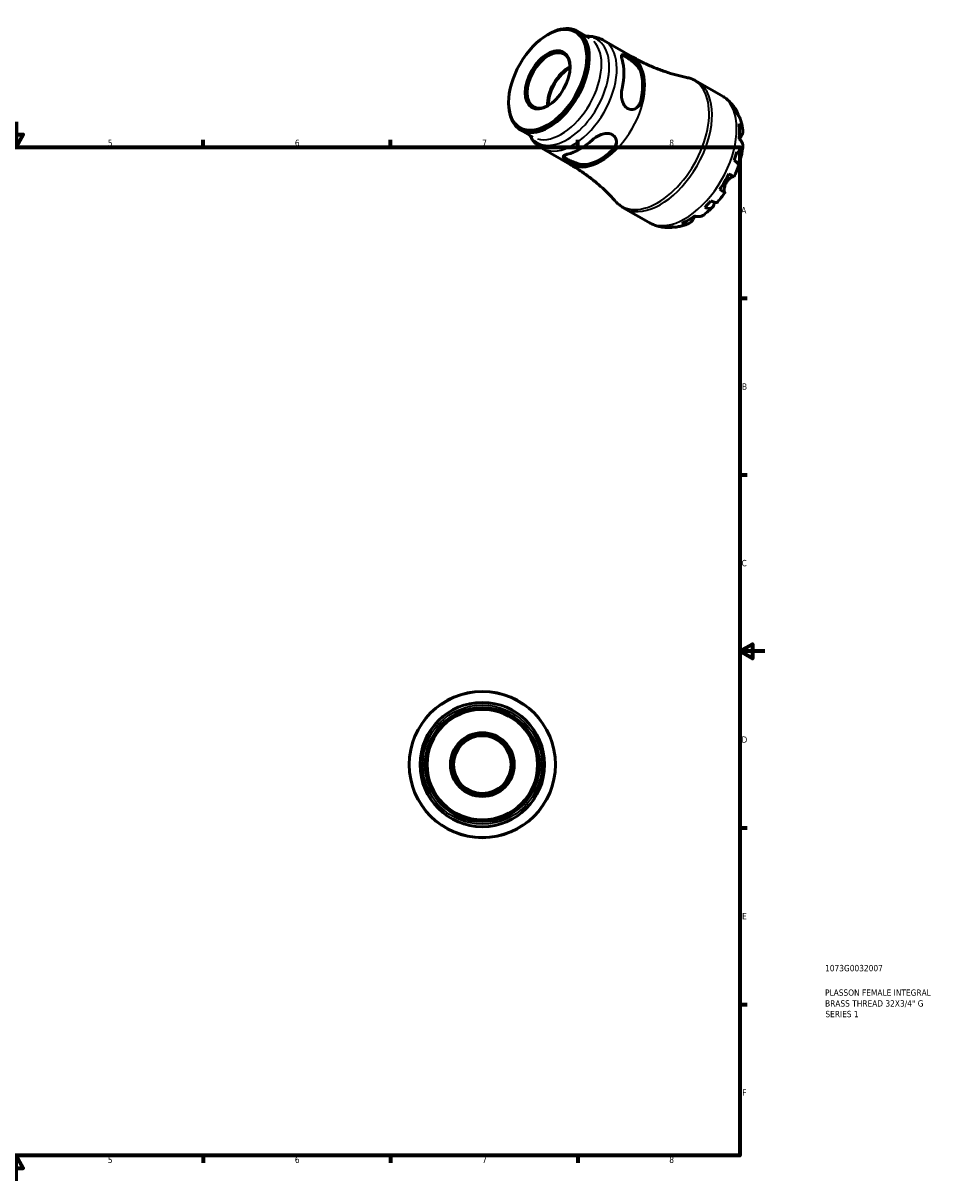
# Model space of a CAD drawing. Header units: millimetres. Extents: x -66 to 663, y 0 to 459.
# Tile 3 of 3: x 300 to 663, y 0 to 459. Entities that reach past the tile are written whole.
import ezdxf

# ---------------------------------------------------------------- set-up
doc = ezdxf.new("R2010")
doc.units = ezdxf.units.MM
for name, color, linetype, lineweight in [('Border (ISO)', 7, 'Continuous', 70), ('Title (ISO)', 7, 'Continuous', 50), ('Visible (ISO)', 7, 'Continuous', 50), ('Visible Narrow (ISO)', 7, 'Continuous', 35)]:
    doc.layers.add(name, color=color, linetype=linetype, lineweight=lineweight)
doc.styles.add('Note Text (ISO)', font='tahoma.ttf')

# ---------------------------------------------------------------- blocks, each defined once
blk = doc.blocks.new('Borders Default Border')
at = {"layer": 'Border (ISO)'}
for p, q in [((74.25, 410), (74.25, 412.9)), ((148.5, 410), (148.5, 412.9)), ((222.75, 410), (222.75, 412.9)), ((371.25, 410), (371.25, 412.9)), ((445.5, 410), (445.5, 412.9)), ((519.75, 410), (519.75, 412.9)), ((10, 350), (7.1, 350)), ((584, 350), (586.9, 350)), ((10, 280), (7.1, 280)), ((584, 280), (586.9, 280)), ((10, 140), (7.1, 140)), ((584, 140), (586.9, 140)), ((10, 70), (7.1, 70)), ((584, 70), (586.9, 70)), ((74.25, 10), (74.25, 7.1)), ((148.5, 10), (148.5, 7.1)), ((222.75, 10), (222.75, 7.1)), ((371.25, 10), (371.25, 7.1)), ((445.5, 10), (445.5, 7.1)), ((519.75, 10), (519.75, 7.1))]:
    blk.add_line(p, q, dxfattribs=at)
at = {"layer": 'Border (ISO)', "flags": 128}
for points in [[(297, 420), (297, 410), (294.11, 415), (299.89, 415), (297, 410)], [(10, 10), (10, 410), (584, 410), (584, 10), (10, 10)], [(0, 210), (10, 210), (5, 212.89), (5, 207.11), (10, 210)], [(594, 210), (584, 210), (589, 212.89), (589, 207.11), (584, 210)], [(297, 0), (297, 10), (294.11, 5), (299.89, 5), (297, 10)]]:
    blk.add_lwpolyline(points, dxfattribs=at)
at = {"layer": 'Border (ISO)', "color": 232, "true_color": 0xca0064, "char_height": 2.5, "attachment_point": 7, "style": 'Note Text (ISO)'}
for s, insert in [('1', (36.56, 410.4)), ('2', (110.62, 410.4)), ('3', (184.85, 410.35)), ('4', (259, 410.4)), ('5', (333.39, 410.35)), ('6', (407.58, 410.35)), ('7', (481.85, 410.4)), ('8', (556.06, 410.34)), ('A', (7.29, 383.75)), ('A', (584.59, 383.75)), ('B', (7.59, 313.75)), ('B', (584.89, 313.75)), ('C', (7.43, 243.71)), ('C', (584.73, 243.71)), ('D', (7.43, 173.75)), ('D', (584.73, 173.75)), ('E', (7.64, 103.75)), ('E', (584.94, 103.75)), ('F', (7.7, 33.75)), ('F', (585, 33.75)), ('1', (36.56, 7.1)), ('2', (110.62, 7.1)), ('3', (184.85, 7.05)), ('4', (259, 7.1)), ('5', (333.39, 7.05)), ('6', (407.58, 7.05)), ('7', (481.85, 7.1)), ('8', (556.06, 7.04))]:
    blk.add_mtext(s, dxfattribs=dict(at, insert=insert))
blk = doc.blocks.new('Title Blocks ISO')
at = {"layer": 'Title (ISO)', "color": 232, "true_color": 0xca0064, "style": 'Note Text (ISO)'}
for tag, p in [('PART_NUMBER_001', (33.84, 73.13)), ('DESCRIPTION_001', (33.84, 63.4)), ('DESCRIPTION_002', (33.84, 59.12)), ('DESCRIPTION_003', (33.96, 54.91))]:
    blk.add_attdef(tag, p, '', height=2.5, dxfattribs=at)

msp = doc.modelspace()

# ---------------------------------------------------------------- linework, layer by layer
at = {"layer": 'Visible (ISO)'}
for p, q in [((507.773, 454.532), (508.282, 454.828)), ((519.632, 455.972), (524.489, 453.175)), ((530.138, 452.265), (541.347, 445.81)), ((567.028, 436.042), (576.752, 430.442)), ((492.35, 427.749), (492.35, 427.16)), ((497.056, 416.768), (501.913, 413.971)), ((505.536, 409.543), (516.745, 403.088)), ((538.084, 385.78), (547.808, 380.18))]:
    msp.add_line(p, q, dxfattribs=at)
for radius in [29, 24.65, 22.62, 21.896, 12.639, 12.059, 11.456]:
    msp.add_circle((481.916, 165.084), radius, dxfattribs=at)
for major_axis in [(10.927, 18.975), (6.307, 10.952)]:
    msp.add_ellipse((507.833, 436.665), major_axis=major_axis, ratio=0.5780931, dxfattribs=at)
for centre, major_axis, start_param, end_param in [((508.344, 436.37), (-11.288, -19.602), 5.4958534, 10.2121098), ((508.243, 436.429), (-6.018, -10.45), 2.3779382, 7.0468398), ((516.318, 431.779), (6.018, 10.45), 0.7320208, 2.4095718), ((516.318, 431.779), (5.717, 9.927), 0.7286174, 2.4129752), ((520.609, 429.308), (12.301, 21.361), 5.2062227, 5.7854842), ((528.528, 424.747), (-11.982, -20.807), 2.0566769, 2.6518447), ((528.528, 424.747), (-12.301, -21.361), 2.06463, 2.6438915), ((563.553, 404.578), (14.381, 24.973), 5.8235409, 5.9535641), ((563.553, 404.578), (14.381, 24.973), 5.370605, 5.6211019), ((520.609, 429.308), (12.301, 21.361), 3.6354264, 4.2146879), ((528.528, 424.747), (-11.982, -20.807), 0.4858806, 1.0810484), ((528.528, 424.747), (-12.301, -21.361), 0.4938337, 1.0730952), ((563.553, 404.578), (14.381, 24.973), 5.0381427, 5.168166), ((563.553, 404.578), (14.381, 24.973), 4.5852068, 4.8357037), ((563.553, 404.578), (14.381, 24.973), 4.2527446, 4.3827678), ((563.553, 404.578), (14.381, 24.973), 3.7998087, 4.0503055), ((563.553, 404.578), (-14.381, -24.973), 0.3257538, 0.455777)]:
    msp.add_ellipse(centre, major_axis=major_axis, ratio=0.5780931, start_param=start_param, end_param=end_param, dxfattribs=at)
for points, knots in [([(523.215, 453.909), (523.52, 453.921), (523.825, 453.924), (524.818, 453.899), (525.509, 453.83), (526.879, 453.579), (527.558, 453.397), (528.881, 452.917), (529.525, 452.618), (530.138, 452.265)], [0.43426774, 0.43426774, 0.43426774, 0.43426774, 0.4794335, 0.4794335, 0.58077715, 0.58077715, 0.6821208, 0.6821208, 0.78346445, 0.78346445, 0.78346445, 0.78346445]), ([(537.313, 444.683), (537.159, 445.19), (537.076, 445.645), (537.097, 446.315), (537.202, 446.531), (537.564, 446.717), (537.834, 446.715), (538.566, 446.489), (539.032, 446.267), (540.033, 445.69), (540.622, 445.306), (541.804, 444.428), (542.396, 443.935), (543.443, 442.938), (543.964, 442.361), (544.783, 441.207), (545.079, 440.629), (545.232, 440.122)], [0.852797, 0.852797, 0.852797, 0.852797, 1.0809749, 1.0809749, 1.3091527, 1.3091527, 1.5216345, 1.5216345, 1.7341164, 1.7341164, 1.9465983, 1.9465983, 2.1590801, 2.1590801, 2.387258, 2.387258, 2.6154358, 2.6154358, 2.6154358, 2.6154358]), ([(537.172, 446.394), (537.312, 446.393), (537.48, 446.363), (538.039, 446.185), (538.502, 445.962), (539.504, 445.385), (540.095, 445.002), (541.283, 444.13), (541.88, 443.641), (542.937, 442.652), (543.466, 442.078), (544.299, 440.931), (544.601, 440.356), (544.76, 439.85)], [1.4084603, 1.4084603, 1.4084603, 1.4084603, 1.5244244, 1.5244244, 1.7370432, 1.7370432, 1.9496619, 1.9496619, 2.1622806, 2.1622806, 2.3915298, 2.3915298, 2.620779, 2.620779, 2.620779, 2.620779]), ([(562.895, 437.599), (561.522, 437.88), (560.118, 438.211), (557.268, 438.981), (555.822, 439.42), (552.912, 440.407), (551.448, 440.956), (548.525, 442.164), (547.066, 442.822), (544.178, 444.242), (542.749, 445.003), (541.347, 445.81)], [0.59371145, 0.59371145, 0.59371145, 0.59371145, 0.63166205, 0.63166205, 0.66961265, 0.66961265, 0.70756325, 0.70756325, 0.74551385, 0.74551385, 0.78346445, 0.78346445, 0.78346445, 0.78346445]), ([(562.895, 437.599), (563.183, 437.54), (563.47, 437.473), (564.039, 437.319), (564.322, 437.233), (564.882, 437.043), (565.159, 436.939), (565.706, 436.713), (565.977, 436.591), (566.509, 436.329), (566.771, 436.19), (567.028, 436.042)], [0.59371145, 0.59371145, 0.59371145, 0.59371145, 0.63166205, 0.63166205, 0.66961265, 0.66961265, 0.70756325, 0.70756325, 0.74551385, 0.74551385, 0.78346445, 0.78346445, 0.78346445, 0.78346445]), ([(545.232, 428.611), (545.079, 427.927), (544.783, 427.253), (543.964, 426.124), (543.443, 425.668), (542.396, 425.087), (541.804, 424.905), (540.622, 424.871), (540.033, 425.023), (539.533, 425.311), (539.032, 425.599), (538.566, 426.055), (537.834, 427.191), (537.564, 427.87), (537.202, 429.262), (537.097, 430.078), (537.076, 431.691), (537.159, 432.487), (537.313, 433.172)], [-0.8813194, -0.8813194, -0.8813194, -0.8813194, -0.6531416, -0.6531416, -0.4249637, -0.4249637, -0.2124819, -0.2124819, 0, 0, 0, 0.2124819, 0.2124819, 0.4249637, 0.4249637, 0.6531416, 0.6531416, 0.8813194, 0.8813194, 0.8813194, 0.8813194]), ([(544.76, 428.339), (544.601, 427.65), (544.299, 426.972), (543.547, 425.945), (543.137, 425.557), (542.703, 425.265)], [-0.88373584, -0.88373584, -0.88373584, -0.88373584, -0.65448666, -0.65448666, -0.46936748, -0.46936748, -0.46936748, -0.46936748]), ([(576.752, 430.442), (577.271, 430.143), (577.773, 429.814), (578.734, 429.103), (579.192, 428.722), (580.06, 427.916), (580.468, 427.491), (581.232, 426.607), (581.588, 426.148), (582.246, 425.205), (582.548, 424.722), (582.825, 424.229)], [0.78346445, 0.78346445, 0.78346445, 0.78346445, 0.84972778, 0.84972778, 0.91599111, 0.91599111, 0.98225444, 0.98225444, 1.04851777, 1.04851777, 1.1147811, 1.1147811, 1.1147811, 1.1147811]), ([(581.833, 425.516), (582.169, 425.19), (582.459, 424.825), (582.919, 424.091), (583.128, 423.654), (583.339, 423.006), (583.39, 422.817), (583.432, 422.627)], [0.17074605, 0.17074605, 0.17074605, 0.17074605, 0.33284003, 0.33284003, 0.49949435, 0.49949435, 0.56613141, 0.56613141, 0.56613141, 0.56613141]), ([(584.127, 421.361), (584.006, 421.698), (583.844, 422.019), (583.45, 422.629), (583.173, 422.965), (582.846, 423.271)], [4.87681878, 4.87681878, 4.87681878, 4.87681878, 5.01708759, 5.01708759, 5.17918157, 5.17918157, 5.17918157, 5.17918157]), ([(583.771, 419.164), (584.093, 418.882), (584.364, 418.581), (584.782, 417.999), (584.962, 417.664), (585.196, 416.979), (585.249, 416.629), (585.246, 415.987), (585.189, 415.635), (584.98, 415.037), (584.857, 414.788), (584.712, 414.556)], [0.17075309, 0.17075309, 0.17075309, 0.17075309, 0.33215152, 0.33215152, 0.49888818, 0.49888818, 0.66562485, 0.66562485, 0.83351137, 0.83351137, 0.95687373, 0.95687373, 0.95687373, 0.95687373]), ([(584.127, 421.362), (584.237, 421.055), (584.339, 420.748), (584.527, 420.131), (584.614, 419.821), (584.773, 419.2), (584.845, 418.888), (584.976, 418.264), (585.035, 417.951), (585.139, 417.324), (585.185, 417.01), (585.224, 416.696)], [1.23992704, 1.23992704, 1.23992704, 1.23992704, 1.27918684, 1.27918684, 1.31844665, 1.31844665, 1.35770645, 1.35770645, 1.39696626, 1.39696626, 1.43622606, 1.43622606, 1.43622606, 1.43622606]), ([(505.536, 409.543), (504.923, 409.896), (504.342, 410.302), (503.262, 411.206), (502.763, 411.702), (501.859, 412.761), (501.453, 413.324), (500.933, 414.17), (500.781, 414.436), (500.639, 414.705)], [3.92505711, 3.92505711, 3.92505711, 3.92505711, 4.02640076, 4.02640076, 4.12774441, 4.12774441, 4.22908806, 4.22908806, 4.27425382, 4.27425382, 4.27425382, 4.27425382]), ([(525.587, 412.861), (526.102, 413.336), (526.749, 413.806), (528.156, 414.593), (528.917, 414.91), (530.303, 415.294), (531.027, 415.4), (532.378, 415.336), (533.005, 415.161), (534.007, 414.585), (534.433, 414.152), (534.997, 413.114), (535.135, 412.511), (535.157, 411.317), (535.024, 410.638), (534.457, 409.367), (534.022, 408.775), (533.506, 408.301)], [0.852797, 0.852797, 0.852797, 0.852797, 1.0809749, 1.0809749, 1.3091527, 1.3091527, 1.5216345, 1.5216345, 1.7341164, 1.7341164, 1.9465983, 1.9465983, 2.1590801, 2.1590801, 2.387258, 2.387258, 2.6154358, 2.6154358, 2.6154358, 2.6154358]), ([(585.228, 410.097), (585.241, 410.208), (585.247, 410.317), (585.249, 410.743), (585.196, 411.092), (584.962, 411.777), (584.782, 412.112), (584.364, 412.695), (584.093, 412.995), (583.771, 413.277)], [4.66408079, 4.66408079, 4.66408079, 4.66408079, 4.71913293, 4.71913293, 4.88586959, 4.88586959, 5.05260626, 5.05260626, 5.21400469, 5.21400469, 5.21400469, 5.21400469]), ([(584.712, 414.556), (584.659, 414.47), (584.602, 414.378), (584.454, 414.135), (584.359, 413.978), (584.152, 413.625), (584.041, 413.429), (583.917, 413.203), (583.906, 413.184), (583.896, 413.165)], [-0.57647647, -0.57647647, -0.57647647, -0.57647647, -0.52968676, -0.52968676, -0.46054026, -0.46054026, -0.38562403, -0.38562403, -0.37869578, -0.37869578, -0.37869578, -0.37869578]), ([(535.136, 412.149), (535.099, 411.631), (534.969, 411.087), (534.458, 409.928), (534.023, 409.328), (533.506, 408.847)], [2.20765648, 2.20765648, 2.20765648, 2.20765648, 2.39152982, 2.39152982, 2.62077901, 2.62077901, 2.62077901, 2.62077901]), ([(585.228, 410.097), (585.192, 409.779), (585.151, 409.46), (585.06, 408.823), (585.01, 408.505), (584.9, 407.869), (584.84, 407.552), (584.712, 406.917), (584.644, 406.6), (584.498, 405.968), (584.421, 405.652), (584.34, 405.336)], [1.70987059, 1.70987059, 1.70987059, 1.70987059, 1.74950043, 1.74950043, 1.78913027, 1.78913027, 1.82876011, 1.82876011, 1.86838994, 1.86838994, 1.90801978, 1.90801978, 1.90801978, 1.90801978]), ([(523.55, 402.567), (523.035, 402.448), (522.388, 402.417), (520.981, 402.551), (520.22, 402.715), (518.834, 403.124), (518.11, 403.39), (516.759, 403.974), (516.131, 404.291), (515.631, 404.579), (515.13, 404.868), (514.704, 405.158), (514.14, 405.676), (514.002, 405.907), (513.98, 406.309), (514.113, 406.506), (514.68, 406.855), (515.115, 407.009), (515.631, 407.128)], [-0.8813194, -0.8813194, -0.8813194, -0.8813194, -0.6531416, -0.6531416, -0.4249637, -0.4249637, -0.2124819, -0.2124819, 0, 0, 0, 0.2124819, 0.2124819, 0.4249637, 0.4249637, 0.6531416, 0.6531416, 0.8813194, 0.8813194, 0.8813194, 0.8813194]), ([(523.55, 403.114), (523.034, 403), (522.385, 402.975), (520.977, 403.125), (520.216, 403.297), (518.831, 403.719), (518.109, 403.991), (516.759, 404.584), (516.132, 404.903), (515.631, 405.192), (515.129, 405.48), (514.704, 405.768), (514.269, 406.16), (514.158, 406.29), (514.087, 406.409)], [-0.8837358, -0.8837358, -0.8837358, -0.8837358, -0.6544867, -0.6544867, -0.4252375, -0.4252375, -0.2126187, -0.2126187, 0, 0, 0, 0.2126187, 0.2126187, 0.3283741, 0.3283741, 0.3283741, 0.3283741]), ([(583.562, 402.715), (583.59, 402.8), (583.587, 402.896), (583.522, 403.129), (583.429, 403.294), (583.128, 403.661), (582.919, 403.863), (582.459, 404.248), (582.169, 404.466), (581.833, 404.694)], [4.56151056, 4.56151056, 4.56151056, 4.56151056, 4.68377895, 4.68377895, 4.85043327, 4.85043327, 5.01708759, 5.01708759, 5.17918157, 5.17918157, 5.17918157, 5.17918157]), ([(582.846, 408.105), (583.173, 407.848), (583.45, 407.585), (583.878, 407.093), (584.066, 406.82), (584.316, 406.282), (584.379, 406.018), (584.396, 405.548), (584.351, 405.3), (584.136, 404.834), (583.965, 404.617), (583.561, 404.248), (583.289, 404.063), (582.943, 403.891), (582.922, 403.88), (582.9, 403.87)], [0.1707461, 0.1707461, 0.1707461, 0.1707461, 0.33284, 0.33284, 0.4994944, 0.4994944, 0.6661487, 0.6661487, 0.8332087, 0.8332087, 1.0002688, 1.0002688, 1.1679728, 1.1679728, 1.1786783, 1.1786783, 1.1786783, 1.1786783]), ([(516.745, 403.088), (518.147, 402.28), (519.523, 401.427), (522.2, 399.642), (523.501, 398.71), (526.013, 396.788), (527.223, 395.797), (529.538, 393.776), (530.643, 392.746), (532.739, 390.667), (533.73, 389.619), (534.662, 388.572)], [3.92505711, 3.92505711, 3.92505711, 3.92505711, 3.96300771, 3.96300771, 4.00095831, 4.00095831, 4.03890891, 4.03890891, 4.07685951, 4.07685951, 4.11481011, 4.11481011, 4.11481011, 4.11481011]), ([(583.562, 402.715), (583.46, 402.409), (583.353, 402.104), (583.133, 401.495), (583.019, 401.192), (582.784, 400.587), (582.662, 400.286), (582.412, 399.686), (582.284, 399.387), (582.02, 398.792), (581.884, 398.495), (581.745, 398.2)], [2.01844919, 2.01844919, 2.01844919, 2.01844919, 2.05737161, 2.05737161, 2.09629403, 2.09629403, 2.13521645, 2.13521645, 2.17413888, 2.17413888, 2.2130613, 2.2130613, 2.2130613, 2.2130613]), ([(578.644, 395.843), (578.514, 395.618), (578.399, 395.386), (578.194, 394.9), (578.106, 394.647), (577.939, 394.05), (577.877, 393.714), (577.815, 393.124), (577.811, 392.872), (577.836, 392.519), (577.854, 392.398), (577.904, 392.207), (577.934, 392.137), (577.986, 392.067), (578.005, 392.049), (578.025, 392.037)], [0, 0, 0, 0, 0.07774953, 0.07774953, 0.16081914, 0.16081914, 0.27783798, 0.27783798, 0.3882896, 0.3882896, 0.46542959, 0.46542959, 0.54035429, 0.54035429, 0.57953204, 0.57953204, 0.57953204, 0.57953204]), ([(581.586, 398.289), (581.574, 398.292), (581.56, 398.295), (581.487, 398.302), (581.411, 398.293), (581.22, 398.24), (581.104, 398.195), (580.788, 398.04), (580.577, 397.913), (580.064, 397.541), (579.761, 397.278), (579.166, 396.635), (578.882, 396.255), (578.644, 395.843)], [-0.55773761, -0.55773761, -0.55773761, -0.55773761, -0.5384523, -0.5384523, -0.46383793, -0.46383793, -0.3862639, -0.3862639, -0.27840269, -0.27840269, -0.14277912, -0.14277912, 0, 0, 0, 0]), ([(579.649, 399.399), (579.996, 399.2), (580.304, 399.023), (580.808, 398.733), (581.047, 398.596), (581.421, 398.382), (581.555, 398.306), (581.704, 398.222), (581.744, 398.2), (581.745, 398.2)], [0.17075309, 0.17075309, 0.17075309, 0.17075309, 0.33215152, 0.33215152, 0.49888818, 0.49888818, 0.66562485, 0.66562485, 0.80841156, 0.80841156, 0.80841156, 0.80841156]), ([(578.145, 391.965), (577.959, 391.697), (577.77, 391.431), (577.387, 390.905), (577.192, 390.644), (576.797, 390.128), (576.597, 389.872), (576.191, 389.366), (575.986, 389.116), (575.569, 388.621), (575.358, 388.377), (575.144, 388.135)], [2.49931669, 2.49931669, 2.49931669, 2.49931669, 2.53823819, 2.53823819, 2.57715969, 2.57715969, 2.61608118, 2.61608118, 2.65500268, 2.65500268, 2.69392418, 2.69392418, 2.69392418, 2.69392418]), ([(578.025, 392.037), (578.089, 391.999), (578.13, 391.975), (578.157, 391.957), (578.116, 391.98), (577.955, 392.071), (577.821, 392.147), (577.447, 392.361), (577.208, 392.498), (576.704, 392.787), (576.396, 392.964), (576.049, 393.164)], [4.42788405, 4.42788405, 4.42788405, 4.42788405, 4.5512464, 4.5512464, 4.71913293, 4.71913293, 4.88586959, 4.88586959, 5.05260626, 5.05260626, 5.21400469, 5.21400469, 5.21400469, 5.21400469]), ([(538.084, 385.78), (537.827, 385.928), (537.575, 386.084), (537.081, 386.413), (536.84, 386.586), (536.37, 386.946), (536.141, 387.133), (535.695, 387.522), (535.479, 387.723), (535.06, 388.138), (534.858, 388.352), (534.662, 388.572)], [3.92505711, 3.92505711, 3.92505711, 3.92505711, 3.96300771, 3.96300771, 4.00095831, 4.00095831, 4.03890891, 4.03890891, 4.07685951, 4.07685951, 4.11481011, 4.11481011, 4.11481011, 4.11481011]), ([(573.262, 386.151), (573.03, 385.923), (572.795, 385.698), (572.319, 385.256), (572.079, 385.039), (571.593, 384.611), (571.348, 384.401), (570.852, 383.988), (570.602, 383.785), (570.096, 383.388), (569.84, 383.194), (569.582, 383.003)], [2.80439041, 2.80439041, 2.80439041, 2.80439041, 2.84402665, 2.84402665, 2.8836629, 2.8836629, 2.92329915, 2.92329915, 2.9629354, 2.9629354, 3.00257165, 3.00257165, 3.00257165, 3.00257165]), ([(573.823, 388.115), (573.824, 388.101), (573.824, 388.087), (573.847, 387.709), (573.822, 387.38), (573.703, 386.842), (573.599, 386.584), (573.302, 386.162), (573.108, 385.997), (572.692, 385.775), (572.431, 385.695), (571.838, 385.641), (571.507, 385.665), (570.866, 385.788), (570.499, 385.895), (570.111, 386.048)], [4.175506, 4.175506, 4.175506, 4.175506, 4.1819549, 4.1819549, 4.3496588, 4.3496588, 4.5167189, 4.5167189, 4.6837789, 4.6837789, 4.8504333, 4.8504333, 5.0170876, 5.0170876, 5.1791816, 5.1791816, 5.1791816, 5.1791816]), ([(572.557, 388.628), (572.923, 388.452), (573.258, 388.311), (573.823, 388.108), (574.103, 388.029), (574.573, 387.955), (574.763, 387.959), (574.999, 388.021), (575.083, 388.068), (575.144, 388.135)], [0.17074605, 0.17074605, 0.17074605, 0.17074605, 0.33284003, 0.33284003, 0.49949435, 0.49949435, 0.66614868, 0.66614868, 0.78787661, 0.78787661, 0.78787661, 0.78787661]), ([(565.479, 381.243), (565.35, 381), (565.194, 380.769), (564.78, 380.286), (564.503, 380.059), (563.947, 379.733), (563.617, 379.603), (562.905, 379.461), (562.524, 379.448), (561.81, 379.516), (561.413, 379.599), (561.007, 379.736)], [4.42788405, 4.42788405, 4.42788405, 4.42788405, 4.5512464, 4.5512464, 4.71913293, 4.71913293, 4.88586959, 4.88586959, 5.05260626, 5.05260626, 5.21400469, 5.21400469, 5.21400469, 5.21400469]), ([(566.258, 382.617), (566.213, 382.543), (566.169, 382.47), (566.015, 382.21), (565.912, 382.031), (565.72, 381.688), (565.631, 381.526), (565.527, 381.332), (565.502, 381.287), (565.479, 381.243)], [-2.11450766, -2.11450766, -2.11450766, -2.11450766, -2.08674766, -2.08674766, -2.01440674, -2.01440674, -1.93994266, -1.93994266, -1.91637503, -1.91637503, -1.91637503, -1.91637503]), ([(566.098, 382.668), (566.505, 382.531), (566.901, 382.448), (567.615, 382.38), (567.997, 382.392), (568.708, 382.535), (569.038, 382.665), (569.405, 382.88), (569.494, 382.939), (569.582, 383.004)], [0.17075309, 0.17075309, 0.17075309, 0.17075309, 0.33215152, 0.33215152, 0.49888818, 0.49888818, 0.66562485, 0.66562485, 0.71941105, 0.71941105, 0.71941105, 0.71941105]), ([(556.13, 378.045), (555.571, 378.04), (555.007, 378.061), (553.875, 378.161), (553.306, 378.24), (552.172, 378.46), (551.606, 378.6), (550.487, 378.944), (549.934, 379.148), (548.851, 379.618), (548.321, 379.884), (547.808, 380.18)], [3.59765169, 3.59765169, 3.59765169, 3.59765169, 3.66313278, 3.66313278, 3.72861386, 3.72861386, 3.79409494, 3.79409494, 3.85957603, 3.85957603, 3.92505711, 3.92505711, 3.92505711, 3.92505711]), ([(557.823, 378.315), (557.647, 378.259), (557.468, 378.212), (556.81, 378.071), (556.327, 378.033), (555.461, 378.062), (554.998, 378.13), (554.548, 378.257)], [4.78740718, 4.78740718, 4.78740718, 4.78740718, 4.85043327, 4.85043327, 5.01708759, 5.01708759, 5.17918157, 5.17918157, 5.17918157, 5.17918157]), ([(556.994, 378.495), (557.423, 378.365), (557.853, 378.294), (558.573, 378.261), (558.924, 378.281), (559.27, 378.342)], [0.17074605, 0.17074605, 0.17074605, 0.17074605, 0.33284003, 0.33284003, 0.47021059, 0.47021059, 0.47021059, 0.47021059]), ([(563.865, 379.716), (563.572, 379.593), (563.277, 379.476), (562.682, 379.254), (562.381, 379.149), (561.774, 378.952), (561.468, 378.859), (560.85, 378.687), (560.538, 378.608), (559.908, 378.464), (559.59, 378.399), (559.27, 378.342)], [3.27609032, 3.27609032, 3.27609032, 3.27609032, 3.31535529, 3.31535529, 3.35462026, 3.35462026, 3.39388522, 3.39388522, 3.43315019, 3.43315019, 3.47241516, 3.47241516, 3.47241516, 3.47241516])]:
    msp.add_open_spline(points, degree=3, knots=knots, dxfattribs=at)
at = {"layer": 'Visible Narrow (ISO)'}
for p, q in [((544.783, 439.863), (545.209, 440.108)), ((545.209, 428.597), (544.783, 428.352)), ((584.672, 414.579), (583.941, 415)), ((533.506, 408.82), (533.506, 408.328)), ((523.55, 402.595), (523.55, 403.087)), ((577.926, 392.094), (576.153, 393.115)), ((565.439, 381.266), (564.72, 381.68))]:
    msp.add_line(p, q, dxfattribs=at)
for radius in [28.805, 23.635]:
    msp.add_circle((481.916, 165.084), radius, dxfattribs=at)
for centre, major_axis, start_param, end_param in [((515.519, 432.239), (11.795, 20.482), 3.0339568, 6.3908212), ((513.201, 433.573), (11.288, 19.602), 3.2986723, 6.1261057), ((517.837, 430.904), (-12.301, -21.361), 0.1570796, 2.984513), ((529.046, 424.449), (12.301, 21.361), 3.2986723, 6.1261057), ((551.5, 411.518), (14.375, 24.962), 3.1278946, 6.2968834), ((552.556, 410.911), (-14.472, -25.131), 0.1570796, 2.984513), ((562.28, 405.311), (14.472, 25.131), 3.2986723, 6.1261057)]:
    msp.add_ellipse(centre, major_axis=major_axis, ratio=0.5780931, start_param=start_param, end_param=end_param, dxfattribs=at)

# ---------------------------------------------------------------- block references
msp.add_blockref('Borders Default Border', (0, 0))
msp.add_blockref('Title Blocks ISO', (584, 10)).add_auto_attribs({'PART_NUMBER_001': '1073G0032007', 'DESCRIPTION_001': 'PLASSON FEMALE INTEGRAL', 'DESCRIPTION_002': 'BRASS THREAD 32X3/4" G', 'DESCRIPTION_003': 'SERIES 1'})

doc.saveas('drawing.dxf')
